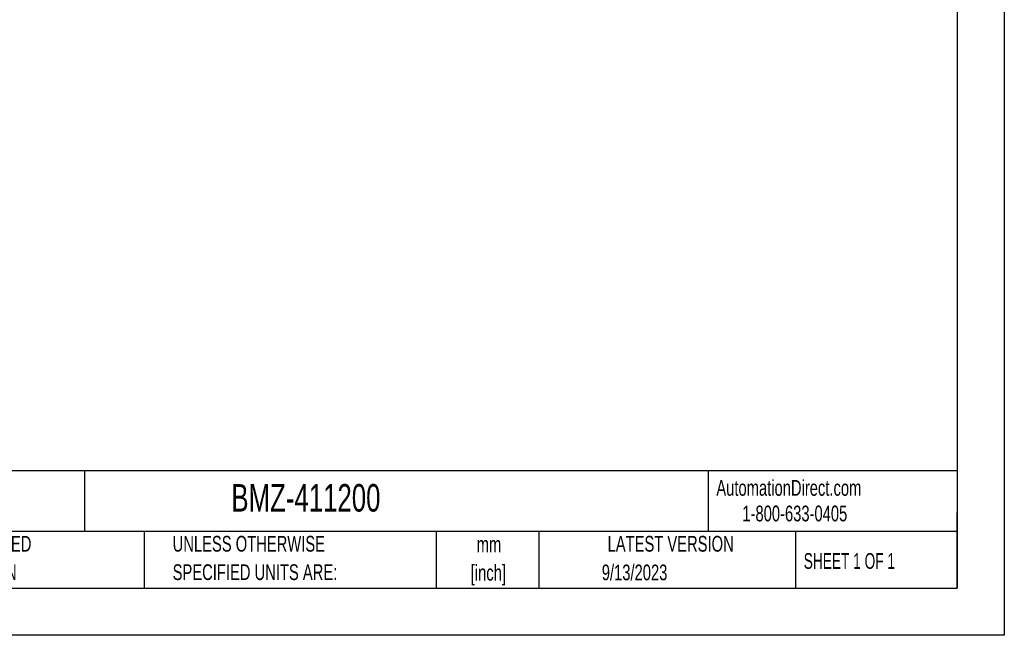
# Model space of a CAD drawing. Header units: millimetres. Extents: x 0 to 279, y 0 to 216.
# Tile 2 of 4: x 147 to 279, y 0 to 83. Entities that reach past the tile are written whole.
import ezdxf

# ---------------------------------------------------------------- set-up
doc = ezdxf.new("R2010")
doc.units = ezdxf.units.MM
doc.layers.add('TEXT', color=140, linetype='Continuous', lineweight=25)
doc.styles.add('SLDTEXTSTYLE0', font='TXT', dxfattribs={"width": 0.7})
doc.styles.add('SLDTEXTSTYLE1', font='TXT', dxfattribs={"width": 0.65})

# ---------------------------------------------------------------- blocks, each defined once
blk = doc.blocks.new('SW_NOTE_0_1')
at = {"layer": 'TEXT', "color": 0, "char_height": 2.117, "attachment_point": 2, "style": 'SLDTEXTSTYLE0'}
for s, insert in [('mm', (2.84, 2.73)), ('[inch]', (2.76, -1.09))]:
    blk.add_mtext(s, dxfattribs=dict(at, insert=insert))
blk = doc.blocks.new('SW_NOTE_0_2')
at = {"layer": 'TEXT', "color": 0, "char_height": 2.1167, "attachment_point": 1, "style": 'SLDTEXTSTYLE0'}
for s, insert in [('UNLESS OTHERWISE', (0, 2.73)), ('SPECIFIED UNITS ARE:', (0, -1.09))]:
    blk.add_mtext(s, dxfattribs=dict(at, insert=insert))
blk = doc.blocks.new('SW_NOTE_0_6')
at = {"layer": 'TEXT', "color": 0, "char_height": 2.1167, "attachment_point": 1, "style": 'SLDTEXTSTYLE0'}
for s, insert in [('METRIC UNITS USED', (0, 2.73)), ('FOR PART DESIGN', (0, -1.09))]:
    blk.add_mtext(s, dxfattribs=dict(at, insert=insert))

msp = doc.modelspace()

# ---------------------------------------------------------------- linework, layer by layer
at = {"color": 7, "linetype": 'Continuous'}
for p, q in [((279.40247, 215.90267), (279.40247, 0.00267)), ((279.40247, 0.00267), (0.00247, 0.00267))]:
    msp.add_line(p, q, dxfattribs=at)
at = {"layer": 'TEXT'}
for p, q in [((273.05, 209.55), (273.05, 6.35)), ((273.05, 22.12611), (6.35, 22.12611)), ((155.7589, 22.12611), (155.7589, 13.97)), ((239.57538, 22.12611), (239.57538, 13.97)), ((273.05, 6.35), (273.05, 16.51)), ((273.05, 13.97), (6.35, 13.97)), ((163.78018, 13.97), (163.78018, 6.35)), ((203.0243, 13.97), (203.0243, 6.35)), ((216.8121, 13.97), (216.8121, 6.35)), ((251.34875, 13.97), (251.34875, 6.35)), ((6.35, 6.35), (273.05, 6.35))]:
    msp.add_line(p, q, dxfattribs=at)

# ---------------------------------------------------------------- block references
for name, p in [('SW_NOTE_0_6', (128.47837, 10.63547)), ('SW_NOTE_0_2', (167.60791, 10.63547)), ('SW_NOTE_0_1', (207.2861, 10.55815))]:
    msp.add_blockref(name, p, dxfattribs=at)

# ---------------------------------------------------------------- texts
for s, insert, char_height, attachment_point, style in [('BMZ-411200', (175.5018, 20.3355), 3.704167, 1, 'SLDTEXTSTYLE0'), ('AutomationDirect.com', (240.69496, 20.87653), 2.1166667, 1, 'SLDTEXTSTYLE0'), ('1-800-633-0405', (244.19158, 17.43702), 2.1166667, 1, 'SLDTEXTSTYLE0'), ('LATEST VERSION', (234.55213, 13.36399), 2.1166667, 2, 'SLDTEXTSTYLE0'), ('SHEET 1 OF 1', (252.44129, 11.05149), 2.1166667, 1, 'SLDTEXTSTYLE1'), ('9/13/2023', (229.70149, 9.5139), 2.116667, 2, 'SLDTEXTSTYLE0')]:
    msp.add_mtext(s, dxfattribs=dict(at, insert=insert, char_height=char_height, attachment_point=attachment_point, style=style))

doc.saveas('drawing.dxf')
